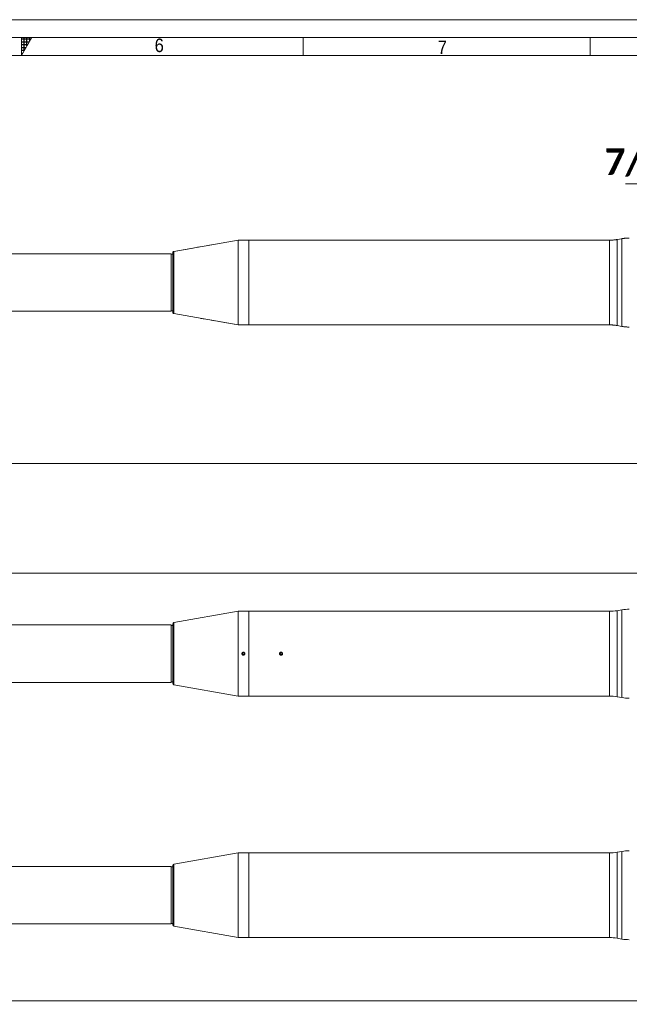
# Model space of a CAD drawing. Header units: millimetres. Extents: x 50 to 4155, y 50 to 2920.
# Tile 6 of 8: x 2105 to 2955, y 1548 to 2920. Entities that reach past the tile are written whole.
import ezdxf

# ---------------------------------------------------------------- set-up
doc = ezdxf.new("R2010")
doc.units = ezdxf.units.MM
doc.header["$LTSCALE"] = 5
doc.linetypes.add('SLD-Combinazione-di-due-tratteggi', pattern=[12.7, 6.35, -1.27, 1.27, -1.27, 1.27, -1.27])
doc.linetypes.add('SLD-Solido', pattern=[0])
doc.styles.add('SLDTEXTSTYLE0', font='GOTHIC.TTF', dxfattribs={"width": 0.913})
doc.styles.add('SLDTEXTSTYLE3', font='CALIBRI.TTF')
doc.styles.add('SLDTEXTSTYLE4', font='CALIBRIB.TTF')
doc.dimstyles.new('SLDDIMSTYLE0', dxfattribs={"dimtxt": 37.041667, "dimasz": 12.5, "dimexe": 0, "dimexo": 0.0625, "dimgap": 9.260417, "dimtad": 1, "dimrnd": 1e-09, "dimzin": 12, "dimdsep": 46, "dimtxsty": 'SLDTEXTSTYLE4', "dimsah": 1, "dimcen": 0.09, "dimadec": 0, "dimazin": 3, "dimtfac": 1, "dimtofl": 0, "dimtmove": 0, "dimatfit": 3, "dimfxl": 0, "dimfrac": 2, "dimtolj": 1, "dimtzin": 12, "dimarcsym": 0})

# ---------------------------------------------------------------- blocks, each defined once
blk = doc.blocks.new('_D')
at = {"color": 7, "linetype": 'SLD-Solido', "lineweight": 0}
for p, q in [((247.4, 2078.3), (247.4, 2153.8)), ((3607.4, 2078.3), (3607.4, 2153.8)), ((3607.4, 2148.8), (247.4, 2148.8))]:
    blk.add_line(p, q, dxfattribs=at)
for points in [[(247.4, 2148.8), (259.9, 2145), (259.9, 2152.5)], [(3607.4, 2148.8), (3594.9, 2152.5), (3594.9, 2145)]]:
    blk.add_solid(points, dxfattribs=at)
at = {"color": 7, "linetype": 'SLD-Solido', "lineweight": 0, "insert": (1877.4, 2198.1), "char_height": 37.04, "attachment_point": 1, "style": 'SLDTEXTSTYLE3'}
blk.add_mtext('3360', dxfattribs=at)
blk = doc.blocks.new('_D_1')
at = {"color": 7, "linetype": 'SLD-Solido', "lineweight": 0}
for p, q in [((207.4, 1695.3), (207.4, 1548.3)), ((3287.4, 1695.3), (3287.4, 1548.3)), ((207.4, 1553.3), (3287.4, 1553.3))]:
    blk.add_line(p, q, dxfattribs=at)
for points in [[(207.4, 1553.3), (219.9, 1549.5), (219.9, 1557)], [(3287.4, 1553.3), (3274.9, 1557), (3274.9, 1549.5)]]:
    blk.add_solid(points, dxfattribs=at)
at = {"color": 7, "linetype": 'SLD-Solido', "lineweight": 0, "insert": (1697.4, 1602.6), "char_height": 37.04, "attachment_point": 1, "style": 'SLDTEXTSTYLE3'}
blk.add_mtext('3080', dxfattribs=at)
blk = doc.blocks.new('_D_13')
at = {"color": 7, "linetype": 'SLD-Solido', "lineweight": 0}
for p, q in [((207.4, 2548.8), (207.4, 2296.8)), ((3647.4, 2548.8), (3647.4, 2296.8)), ((3647.4, 2301.8), (207.4, 2301.8))]:
    blk.add_line(p, q, dxfattribs=at)
for points in [[(207.4, 2301.8), (219.9, 2298.1), (219.9, 2305.6)], [(3647.4, 2301.8), (3634.9, 2305.6), (3634.9, 2298.1)]]:
    blk.add_solid(points, dxfattribs=at)
at = {"color": 7, "linetype": 'SLD-Solido', "lineweight": 0, "insert": (1877.4, 2351.2), "char_height": 37.04, "attachment_point": 1, "style": 'SLDTEXTSTYLE3'}
blk.add_mtext('3440', dxfattribs=at)
blk = doc.blocks.new('SW_NOTE_4')
at = {"color": 0, "linetype": 'SLD-Solido', "lineweight": 0}
blk.add_line((-367.1, 0), (0, 0), dxfattribs=at)
at = {"color": 0, "linetype": 'Continuous', "lineweight": 0, "char_height": 37.042, "attachment_point": 2, "style": 'SLDTEXTSTYLE4'}
for s, insert in [('Oil fitting', (-185.2, 104.2)), ('7/16" UNF JIC 37°', (-187.3, 49.8))]:
    blk.add_mtext(s, dxfattribs=dict(at, insert=insert))

msp = doc.modelspace()

# ---------------------------------------------------------------- hatches: boundary and pattern name
at = {"linetype": 'Continuous'}
h = msp.add_hatch(dxfattribs=at)
h.set_pattern_fill('NET', color=8, scale=1.25, style=0)
h.paths.add_polyline_path([(2107.5, 2895), (2107.5, 2870), (2121.934, 2895)], flags=0)

# ---------------------------------------------------------------- linework, layer by layer
at = {"color": 7, "linetype": 'SLD-Solido', "lineweight": 0}
for p, q in [((4155, 2920), (50, 2920)), ((4130, 2895), (75, 2895)), ((2107.5, 2895), (2121.934, 2895)), ((2107.5, 2870), (2121.934, 2895)), ((2107.5, 2895), (2107.5, 2870)), ((2500, 2870), (2500, 2895)), ((2900, 2895), (2900, 2870))]:
    msp.add_line(p, q, dxfattribs=at)
at = {"color": 7, "linetype": 'SLD-Solido', "lineweight": 15}
for p, q in [((4105, 2870), (100, 2870)), ((2409.447, 2612.808), (2320.1, 2597.099)), ((2414.872, 2612.808), (2409.447, 2612.808)), ((2409.447, 2612.808), (2409.447, 2494.808)), ((2424.447, 2612.808), (2419.047, 2612.808)), ((2467.35, 2612.808), (2424.447, 2612.808)), ((2424.447, 2612.808), (2424.447, 2494.808)), ((2927.184, 2612.808), (2471.52, 2612.808)), ((2927.184, 2494.808), (2927.184, 2612.808)), ((2944.277, 2614.897), (2937.603, 2613.72)), ((2937.603, 2613.72), (2937.603, 2493.897)), ((2944.277, 2553.808), (2944.277, 2614.897)), ((2316.447, 2593.808), (328.547, 2593.808)), ((2316.447, 2513.808), (2316.447, 2593.808)), ((2318.447, 2593.258), (2316.447, 2593.258)), ((2318.447, 2595.129), (2318.447, 2512.487)), ((2320.1, 2597.099), (2320.1, 2510.518)), ((2944.277, 2492.72), (2944.277, 2553.808)), ((311.447, 2513.808), (2316.447, 2513.808)), ((2316.447, 2514.358), (2318.447, 2514.358)), ((2320.1, 2510.518), (2409.447, 2494.808)), ((2409.447, 2494.808), (2424.447, 2494.808)), ((2424.447, 2494.808), (2927.184, 2494.808)), ((2937.603, 2493.897), (2944.277, 2492.72)), ((2409.447, 2095.752), (2320.1, 2080.043)), ((2424.447, 2095.752), (2409.447, 2095.752)), ((2409.447, 2095.752), (2409.447, 1977.752)), ((2927.184, 2095.752), (2424.447, 2095.752)), ((2424.447, 2095.752), (2424.447, 1977.752)), ((2927.184, 1977.752), (2927.184, 2095.752)), ((2944.277, 2097.841), (2937.603, 2096.664)), ((2937.603, 2096.664), (2937.603, 1976.841)), ((2944.277, 1975.664), (2944.277, 2097.841)), ((2316.447, 2076.752), (311.447, 2076.752)), ((2316.447, 1996.752), (2316.447, 2076.752)), ((2318.447, 2076.202), (2316.447, 2076.202)), ((2318.447, 2078.073), (2318.447, 1995.431)), ((2320.1, 2080.043), (2320.1, 1993.461)), ((2416.947, 2038.196), (2415.697, 2037.474)), ((2415.697, 2037.474), (2415.697, 2036.031)), ((2415.697, 2036.031), (2416.947, 2035.309)), ((2418.197, 2037.474), (2416.947, 2038.196)), ((2416.947, 2035.309), (2418.197, 2036.031)), ((2418.197, 2036.031), (2418.197, 2037.474)), ((2468.9, 2038.088), (2468.017, 2036.947)), ((2468.017, 2036.947), (2468.563, 2035.611)), ((2468.563, 2035.611), (2469.993, 2035.416)), ((2470.331, 2037.893), (2468.9, 2038.088)), ((2469.993, 2035.416), (2470.877, 2036.557)), ((2470.877, 2036.557), (2470.331, 2037.893)), ((311.447, 1996.752), (2316.447, 1996.752)), ((2316.447, 1997.302), (2318.447, 1997.302)), ((2320.1, 1993.461), (2409.447, 1977.752)), ((2409.447, 1977.752), (2424.447, 1977.752)), ((2424.447, 1977.752), (2927.184, 1977.752)), ((2937.603, 1976.841), (2944.277, 1975.664)), ((2409.447, 1759.259), (2320.1, 1743.55)), ((2414.872, 1759.259), (2409.447, 1759.259)), ((2409.447, 1759.259), (2409.447, 1641.259)), ((2424.447, 1759.259), (2419.047, 1759.259)), ((2467.35, 1759.259), (2424.447, 1759.259)), ((2424.447, 1759.259), (2424.447, 1641.259)), ((2927.184, 1759.259), (2471.52, 1759.259)), ((2927.184, 1641.259), (2927.184, 1759.259)), ((2944.277, 1761.348), (2937.603, 1760.171)), ((2937.603, 1760.171), (2937.603, 1640.348)), ((2944.277, 1700.259), (2944.277, 1761.348)), ((2320.1, 1743.55), (2320.1, 1656.969)), ((2316.447, 1740.259), (328.547, 1740.259)), ((2316.447, 1660.259), (2316.447, 1740.259)), ((2318.447, 1739.709), (2316.447, 1739.709)), ((2318.447, 1741.58), (2318.447, 1658.938)), ((2944.277, 1639.171), (2944.277, 1700.259)), ((311.447, 1660.259), (2316.447, 1660.259)), ((2316.447, 1660.809), (2318.447, 1660.809)), ((2320.1, 1656.969), (2409.447, 1641.259)), ((2409.447, 1641.259), (2424.447, 1641.259)), ((2424.447, 1641.259), (2927.184, 1641.259)), ((2937.603, 1640.348), (2944.277, 1639.171))]:
    msp.add_line(p, q, dxfattribs=at)
at = {"color": 7, "linetype": 'SLD-Combinazione-di-due-tratteggi', "lineweight": 0}
for p, q in [((2409.447, 2612.808), (2320.1, 2597.099)), ((2409.447, 2612.808), (2320.1, 2597.099)), ((2409.447, 2612.808), (2409.447, 2494.808)), ((2414.847, 2612.808), (2409.447, 2612.808)), ((2414.872, 2612.808), (2409.447, 2612.808)), ((2409.447, 2612.808), (2409.447, 2494.808)), ((2424.447, 2612.808), (2419.047, 2612.808)), ((2424.447, 2612.808), (2419.047, 2612.808)), ((2424.447, 2612.808), (2424.447, 2494.808)), ((2424.447, 2612.808), (2467.347, 2612.808)), ((2467.35, 2612.808), (2424.447, 2612.808)), ((2424.447, 2612.808), (2424.447, 2494.808)), ((2927.184, 2612.808), (2471.52, 2612.808)), ((2471.547, 2612.808), (2927.184, 2612.808)), ((2927.184, 2494.808), (2927.184, 2612.808)), ((2927.184, 2494.808), (2927.184, 2612.808)), ((2937.603, 2613.72), (2944.277, 2614.897)), ((2944.277, 2614.897), (2937.603, 2613.72)), ((2937.603, 2613.72), (2937.603, 2493.897)), ((2937.603, 2613.72), (2937.603, 2493.897)), ((2944.277, 2492.72), (2944.277, 2614.897)), ((2944.277, 2553.808), (2944.277, 2614.897)), ((328.547, 2593.808), (2316.447, 2593.808)), ((2316.447, 2593.808), (328.547, 2593.808)), ((2316.447, 2513.808), (2316.447, 2593.808)), ((2316.447, 2513.808), (2316.447, 2593.808)), ((2318.447, 2593.258), (2316.447, 2593.258)), ((2318.447, 2593.258), (2316.447, 2593.258)), ((2318.447, 2595.129), (2318.447, 2512.487)), ((2318.447, 2595.129), (2318.447, 2512.487)), ((2320.1, 2597.099), (2320.1, 2510.518)), ((2320.1, 2597.099), (2320.1, 2510.518)), ((2944.277, 2492.72), (2944.277, 2553.808)), ((311.447, 2513.808), (2316.447, 2513.808)), ((311.447, 2513.808), (2316.447, 2513.808)), ((2316.447, 2514.358), (2318.447, 2514.358)), ((2316.447, 2514.358), (2318.447, 2514.358)), ((2320.1, 2510.518), (2409.447, 2494.808)), ((2320.1, 2510.518), (2409.447, 2494.808)), ((2409.447, 2494.808), (2424.447, 2494.808)), ((2409.447, 2494.808), (2424.447, 2494.808)), ((2424.447, 2494.808), (2927.184, 2494.808)), ((2424.447, 2494.808), (2927.184, 2494.808)), ((2937.603, 2493.897), (2944.277, 2492.72)), ((2937.603, 2493.897), (2944.277, 2492.72))]:
    msp.add_line(p, q, dxfattribs=at)
at = {"color": 7, "linetype": 'SLD-Solido', "lineweight": 15}
for centre in [(2416.947, 2036.752), (2469.447, 2036.752)]:
    msp.add_circle(centre, 1.634, dxfattribs=at)
for centre, radius, start, end in [((2927.184, 2672.808), 60, 270, 280), ((2954.696, 2555.808), 60, 90, 100), ((2320.447, 2595.129), 2, 99.972058, 180), ((2320.447, 2512.487), 2, 180, 260.027942), ((2927.184, 2434.808), 60, 80, 90), ((2954.696, 2551.808), 60, 260, 270), ((2927.184, 2155.752), 60, 270, 280), ((2954.696, 2038.752), 60, 90, 100), ((2320.447, 2078.073), 2, 99.972058, 180), ((2320.447, 1995.431), 2, 180, 260.027942), ((2927.184, 1917.752), 60, 80, 90), ((2954.696, 2034.752), 60, 260, 270), ((2927.184, 1819.259), 60, 270, 280), ((2954.696, 1702.259), 60, 90, 100), ((2320.447, 1741.58), 2, 99.972058, 180), ((2320.447, 1658.938), 2, 180, 260.027942), ((2927.184, 1581.259), 60, 80, 90), ((2954.696, 1698.259), 60, 260, 270)]:
    msp.add_arc(centre, radius, start, end, dxfattribs=at)
at = {"color": 7, "linetype": 'SLD-Combinazione-di-due-tratteggi', "lineweight": 0}
for centre, radius, start, end in [((2927.184, 2672.808), 60, 270, 280), ((2927.184, 2672.808), 60, 270, 280), ((2954.696, 2555.808), 60, 90, 100), ((2954.696, 2555.808), 60, 90, 100), ((2320.447, 2595.129), 2, 99.972058, 180), ((2320.447, 2595.129), 2, 99.972058, 180), ((2320.447, 2512.487), 2, 180, 260.027942), ((2320.447, 2512.487), 2, 180, 260.027942), ((2927.184, 2434.808), 60, 80, 90), ((2927.184, 2434.808), 60, 80, 90), ((2954.696, 2551.808), 60, 260, 270), ((2954.696, 2551.808), 60, 260, 270)]:
    msp.add_arc(centre, radius, start, end, dxfattribs=at)
for points, knots in [([(2419.047, 2612.808), (2419.024, 2612.808), (2418.977, 2612.806), (2418.615, 2612.794), (2418.083, 2612.781), (2417.417, 2612.772), (2416.7, 2612.77), (2416.01, 2612.777), (2415.426, 2612.79), (2415.015, 2612.802), (2414.859, 2612.808), (2414.849, 2612.808), (2414.847, 2612.808)], [0, 0, 0, 0, 0.10732551, 0.2146528, 0.32201655, 0.42941515, 0.53675793, 0.64406053, 0.75138574, 0.85877178, 0.966157, 1, 1, 1, 1]), ([(2419.047, 2612.808), (2419.024, 2612.808), (2418.977, 2612.806), (2418.615, 2612.794), (2418.083, 2612.781), (2417.417, 2612.772), (2416.7, 2612.77), (2416.011, 2612.777), (2415.423, 2612.79), (2415.024, 2612.802), (2414.835, 2612.809), (2414.865, 2612.808), (2414.872, 2612.808)], [0, 0, 0, 0, 0.10732357, 0.21464892, 0.32201073, 0.42940739, 0.53674823, 0.64404889, 0.75137216, 0.85875626, 0.96613954, 1, 1, 1, 1]), ([(2467.35, 2612.808), (2467.349, 2612.808), (2467.31, 2612.81), (2467.451, 2612.805), (2467.784, 2612.794), (2468.33, 2612.781), (2468.915, 2612.772), (2469.298, 2612.771), (2469.447, 2612.771)], [0, 0, 0, 0, 0.00632903, 0.22087385, 0.43541281, 0.65008379, 0.86478713, 1, 1, 1, 1]), ([(2467.347, 2612.808), (2467.347, 2612.808), (2467.348, 2612.808), (2467.434, 2612.805), (2467.788, 2612.794), (2468.329, 2612.781), (2468.915, 2612.773), (2469.533, 2612.77), (2470.155, 2612.774), (2470.784, 2612.785), (2471.259, 2612.798), (2471.511, 2612.807), (2471.537, 2612.808), (2471.547, 2612.808)], [0, 0, 0, 0, 0.003125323, 0.110407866, 0.217687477, 0.325033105, 0.432394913, 0.500007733, 0.60730799, 0.714601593, 0.821943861, 0.929312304, 1, 1, 1, 1]), ([(2469.447, 2612.771), (2469.683, 2612.772), (2470.155, 2612.774), (2470.785, 2612.785), (2471.255, 2612.798), (2471.522, 2612.808), (2471.521, 2612.807), (2471.52, 2612.807)], [0, 0, 0, 0, 0.2147476, 0.42948189, 0.64431357, 0.85919764, 1, 1, 1, 1])]:
    msp.add_open_spline(points, degree=3, knots=knots, dxfattribs=at)
at = {"color": 7, "linetype": 'SLD-Solido', "lineweight": 15}
for points, knots in [([(2419.047, 2612.808), (2419.024, 2612.808), (2418.977, 2612.806), (2418.615, 2612.794), (2418.083, 2612.781), (2417.417, 2612.772), (2416.7, 2612.77), (2416.011, 2612.777), (2415.423, 2612.79), (2415.024, 2612.802), (2414.835, 2612.809), (2414.865, 2612.808), (2414.872, 2612.808)], [0, 0, 0, 0, 0.10732357, 0.21464892, 0.32201073, 0.42940739, 0.53674823, 0.64404889, 0.75137216, 0.85875626, 0.96613954, 1, 1, 1, 1]), ([(2467.35, 2612.808), (2467.349, 2612.808), (2467.31, 2612.81), (2467.451, 2612.805), (2467.784, 2612.794), (2468.33, 2612.781), (2468.915, 2612.772), (2469.298, 2612.771), (2469.447, 2612.771)], [0, 0, 0, 0, 0.00632903, 0.22087385, 0.43541281, 0.65008379, 0.86478713, 1, 1, 1, 1]), ([(2469.447, 2612.771), (2469.683, 2612.772), (2470.155, 2612.774), (2470.785, 2612.785), (2471.255, 2612.798), (2471.522, 2612.808), (2471.521, 2612.807), (2471.52, 2612.807)], [0, 0, 0, 0, 0.2147476, 0.42948189, 0.64431357, 0.85919764, 1, 1, 1, 1]), ([(2419.047, 2036.752), (2419.024, 2036.516), (2418.977, 2036.044), (2418.615, 2035.416), (2418.083, 2034.938), (2417.417, 2034.664), (2416.7, 2034.626), (2416.01, 2034.828), (2415.426, 2035.246), (2415.013, 2035.834), (2414.819, 2036.526), (2414.864, 2037.243), (2415.143, 2037.904), (2415.626, 2038.436), (2416.258, 2038.779), (2416.968, 2038.892), (2417.674, 2038.765), (2418.3, 2038.411), (2418.77, 2037.87), (2419.013, 2037.284), (2419.037, 2036.9), (2419.047, 2036.752)], [0, 0, 0, 0, 0.05366525, 0.10733139, 0.16101576, 0.21471755, 0.26839143, 0.32204523, 0.37571032, 0.42940584, 0.48310095, 0.53676691, 0.59041971, 0.64409518, 0.69779745, 0.75148342, 0.80514025, 0.85879786, 0.91248523, 0.96618404, 1, 1, 1, 1]), ([(2469.447, 2034.652), (2469.683, 2034.675), (2470.155, 2034.722), (2470.783, 2035.084), (2471.261, 2035.616), (2471.535, 2036.282), (2471.573, 2036.999), (2471.371, 2037.689), (2470.953, 2038.273), (2470.365, 2038.686), (2469.673, 2038.88), (2468.956, 2038.835), (2468.294, 2038.556), (2467.763, 2038.073), (2467.42, 2037.441), (2467.307, 2036.731), (2467.434, 2036.025), (2467.788, 2035.399), (2468.329, 2034.929), (2468.915, 2034.686), (2469.299, 2034.662), (2469.447, 2034.652)], [0, 0, 0, 0, 0.05366628, 0.10732923, 0.16101653, 0.21471691, 0.26839389, 0.32204768, 0.37571152, 0.42940901, 0.48310205, 0.53677003, 0.59042234, 0.64409793, 0.69779723, 0.751484, 0.80514142, 0.85879737, 0.91248635, 0.96618341, 1, 1, 1, 1]), ([(2419.047, 1759.259), (2419.024, 1759.259), (2418.977, 1759.257), (2418.615, 1759.245), (2418.083, 1759.232), (2417.417, 1759.222), (2416.7, 1759.221), (2416.011, 1759.228), (2415.423, 1759.241), (2415.024, 1759.253), (2414.835, 1759.26), (2414.865, 1759.259), (2414.872, 1759.258)], [0, 0, 0, 0, 0.10732357, 0.21464892, 0.32201073, 0.42940739, 0.53674823, 0.64404889, 0.75137216, 0.85875626, 0.96613954, 1, 1, 1, 1]), ([(2467.35, 1759.259), (2467.349, 1759.259), (2467.31, 1759.261), (2467.451, 1759.256), (2467.784, 1759.245), (2468.33, 1759.232), (2468.915, 1759.223), (2469.298, 1759.222), (2469.447, 1759.222)], [0, 0, 0, 0, 0.00632903, 0.22087385, 0.43541281, 0.65008379, 0.86478713, 1, 1, 1, 1]), ([(2469.447, 1759.222), (2469.683, 1759.223), (2470.155, 1759.225), (2470.785, 1759.236), (2471.255, 1759.249), (2471.522, 1759.258), (2471.521, 1759.258), (2471.52, 1759.258)], [0, 0, 0, 0, 0.2147476, 0.42948189, 0.64431357, 0.85919764, 1, 1, 1, 1])]:
    msp.add_open_spline(points, degree=3, knots=knots, dxfattribs=at)

# ---------------------------------------------------------------- block references
at = {"color": 7, "linetype": 'Continuous', "lineweight": 0}
msp.add_blockref('SW_NOTE_4', (3316.665, 2691.1), dxfattribs=at)

# ---------------------------------------------------------------- texts
at = {"color": 7, "linetype": 'Continuous', "lineweight": 0, "char_height": 18.81, "attachment_point": 1, "style": 'SLDTEXTSTYLE0'}
for s, insert in [('6', (2293.262, 2893.688)), ('7', (2687.757, 2890.913))]:
    msp.add_mtext(s, dxfattribs=dict(at, insert=insert))

# ---------------------------------------------------------------- dimensions: what is measured, and where the dimension line sits
at = {"color": 7, "linetype": 'SLD-Solido', "lineweight": 0}
for base, p1, p2, picture, middle in [((207.447, 2301.808), (3647.447, 2553.808), (207.447, 2553.808), '_D_13', (1927.447, 2301.808)), ((247.447, 2148.752), (3607.447, 2073.252), (247.447, 2073.252), '_D', (1927.447, 2148.752)), ((3287.447, 1553.259), (207.447, 1700.259), (3287.447, 1700.259), '_D_1', (1747.447, 1553.259))]:
    dim = msp.add_linear_dim(base=base, p1=p1, p2=p2, dimstyle='SLDDIMSTYLE0', dxfattribs=at)
    dim.commit()
    dim.dimension.update_dxf_attribs({"geometry": picture, "text_midpoint": middle, "dimtype": 160})

doc.saveas('drawing.dxf')
